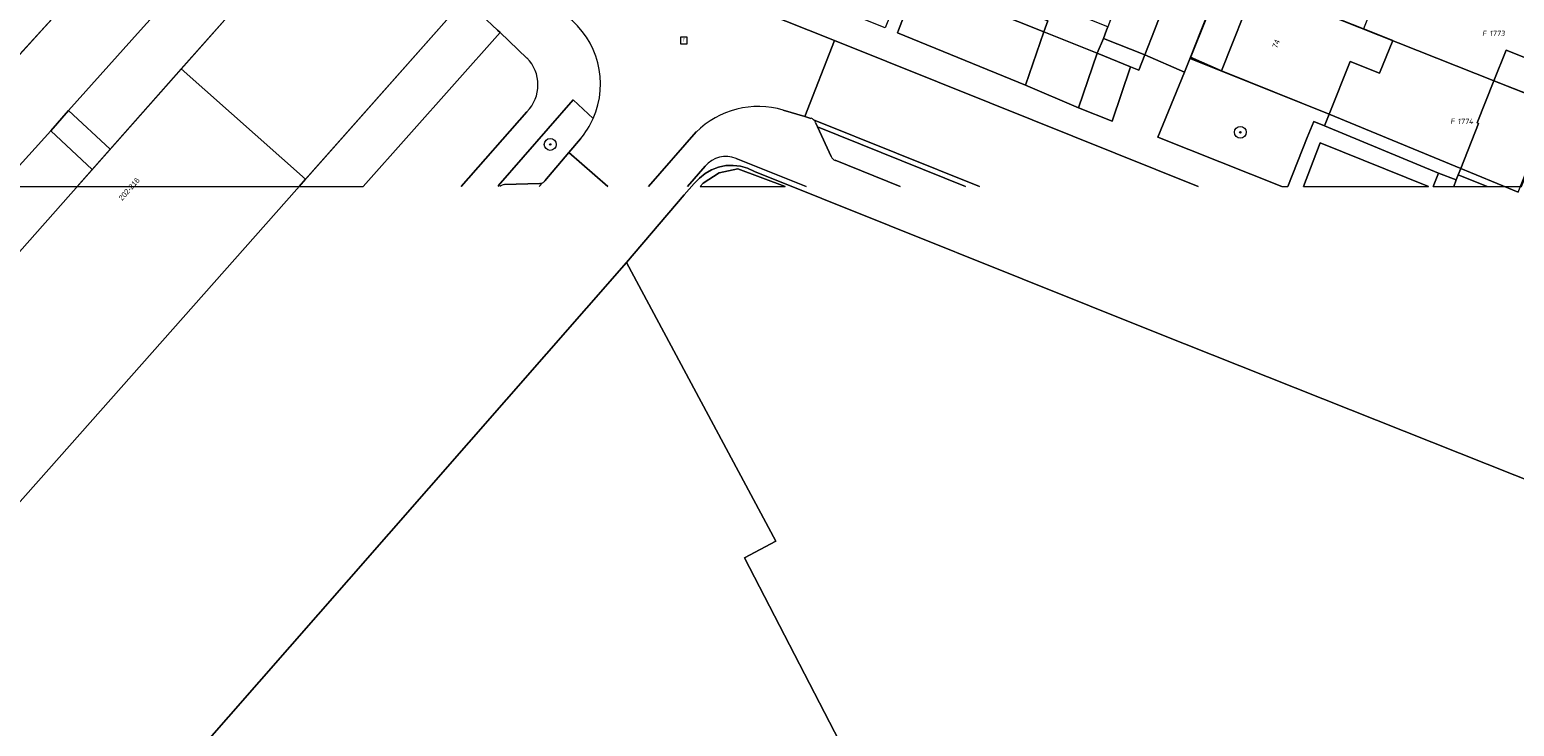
# Model space of a CAD drawing. Header units: metres. Extents: x 207466 to 209466, y 475780 to 477780.
# Tile 65 of 189: x 208311 to 208411, y 476153 to 476200. Entities that reach past the tile are written whole.
import ezdxf
from ezdxf.enums import TextEntityAlignment as Align

# ---------------------------------------------------------------- set-up
doc = ezdxf.new("R2010")
doc.units = ezdxf.units.M
doc.layers.get('0').update_dxf_attribs({"color": 253, "linetype": 'CONTINUOUS'})
for name, color, linetype, lineweight, true_color in [('B-RO-GR-BEPLANTING_CULTUUR_BODEMBEDEKKER-GV', 7, 'CONTINUOUS', 0, 0x6d8a47), ('B-RO-GR-BEPLANTING_CULTUUR_HEESTERS-GV', 7, 'CONTINUOUS', 0, 0x6d8a47), ('B-RO-GR-BOOM-S', 7, 'CONTINUOUS', 0, 0x6d8a47), ('B-RO-OG-BEBOUWING-GV', 7, 'CONTINUOUS', 0, 0xa50000)]:
    doc.layers.add(name, color=color, linetype=linetype, lineweight=lineweight, true_color=true_color)
for name, color, linetype, lineweight in [('B-RO-OG-BEBOUWING-T18', 7, 'CONTINUOUS', 0), ('B-RO-OG-TERREIN_CULTUURSCHEIDING-GV', 253, 'CONTINUOUS', 0), ('B-RO-OG-TERREIN_ERF-GV', 253, 'CONTINUOUS', 0), ('B-RO-OG-TERREIN_ONBEGROEID-GV', 253, 'CONTINUOUS', 0), ('B-RO-RI-GWA_RIOOLPUT-S', 253, 'CONTINUOUS', 0), ('B-RO-VH-ONVERHARD-GV', 253, 'CONTINUOUS', 0), ('B-RO-VH-VERHARDING_BETONSTRAATSTEEN-GV', 253, 'CONTINUOUS', 0), ('B-RO-VH-VERHARDING_TEGEL-GV', 253, 'CONTINUOUS', 0), ('B-WE-KG-GRENS_PERCEEL-GV', 150, 'CONTINUOUS', 18), ('B-WE-KG-GRENS_PERCEEL-S', 150, 'CONTINUOUS', 25)]:
    doc.layers.add(name, color=color, linetype=linetype, lineweight=lineweight)
doc.styles.add('NLCS-ISO', font='NLCS-ISO.ttf')
doc.styles.add('NLCS-ISO-M200-T18', font='NLCS-ISO.ttf', dxfattribs={"height": 1.8})

# ---------------------------------------------------------------- blocks, each defined once
blk = doc.blocks.new('SRI-PUT_INSPECTIEPUT_RIOOLPUT-SO1')
at = {"color": 0, "linetype": 'ByBlock', "lineweight": -2, "flags": 128}
blk.add_lwpolyline([(-1.125, -1.125), (1.125, -1.125), (1.125, 1.125), (-1.125, 1.125), (-1.125, -1.125)], dxfattribs=at)
at = {"color": 0, "linetype": 'ByBlock', "lineweight": -2, "insert": (0, 0.2828), "char_height": 1.5, "attachment_point": 5, "line_spacing_factor": 0.8, "style": 'NLCS-ISO'}
blk.add_mtext('{\\C0;r}', dxfattribs=at)
blk = doc.blocks.new('SGR-BOOM_01-SO1')
at = {"linetype": 'Continuous'}
h = blk.add_hatch(color=0, dxfattribs=at)
edge = h.paths.add_edge_path()
edge.add_arc((0, 0), 0.25, 0, 360)
at = {"color": 0, "linetype": 'ByBlock', "lineweight": -2}
for radius in [2, 0.25]:
    blk.add_circle((0, 0), radius, dxfattribs=at)
blk = doc.blocks.new('SKG-PERCEELNUMMER-SO')
at = {"style": 'NLCS-ISO', "oblique": 10, "flags": 1}
blk.add_attdef('GEMEENTECODE', text='', height=1.8, dxfattribs=at).set_placement((0, 2.55), align=Align.MIDDLE_CENTER)
at = {"style": 'NLCS-ISO', "oblique": 10}
blk.add_attdef('SECTIE', text='', height=1.8, dxfattribs=at).set_placement((-0.5, 0), align=Align.MIDDLE_RIGHT)
blk.add_attdef('PERCEELNUMMER', text='', height=1.8, dxfattribs=at).set_placement((0.5, 0), align=Align.MIDDLE_LEFT)

msp = doc.modelspace()

# ---------------------------------------------------------------- linework, layer by layer
at = {"layer": 'B-RO-GR-BEPLANTING_CULTUUR_BODEMBEDEKKER-GV', "flags": 128}
for points in [[(208383.1, 476199.53), (208385.9, 476198.42), (208386.54, 476200.08), (208389.17, 476206.97), (208386.42, 476208.06), (208385.71, 476206.24), (208383.59, 476200.79), (208383.4, 476200.31), (208383.31, 476200.08), (208383.1, 476199.53)], [(208325.44, 476202.62), (208322.62, 476205.06), (208318.14, 476200.08), (208313.28, 476194.67), (208316.09, 476192.07), (208320.88, 476197.47), (208325.44, 476202.62)], [(208328.83, 476189.55), (208333.15, 476189.55), (208342.4, 476199.92), (208342.23, 476200.08), (208341.12, 476201.13), (208340.02, 476202.17), (208329.27, 476190.04), (208328.83, 476189.55)], [(208308.68, 476189.55), (208313.86, 476189.55), (208314.88, 476190.7), (208312.09, 476193.3), (208308.68, 476189.55)]]:
    msp.add_lwpolyline(points, dxfattribs=at)
at = {"layer": 'B-RO-GR-BEPLANTING_CULTUUR_HEESTERS-GV', "flags": 128}
for points in [[(208395.15, 476189.55), (208395.55, 476189.55), (208396.86, 476192.84), (208397.31, 476193.93), (208398.02, 476193.63), (208398.34, 476194.43), (208391.06, 476197.34), (208388.97, 476198.26), (208388.57, 476197.26), (208386.78, 476192.87), (208395.15, 476189.55)], [(208348.68, 476194.13), (208347.33, 476195.39), (208342.26, 476189.59), (208342.3, 476189.55)], [(208347.04, 476191.84), (208347.82, 476192.76)], [(208345.42, 476189.93), (208347.04, 476191.84)], [(208342.7, 476189.68), (208345.05, 476189.75)]]:
    msp.add_lwpolyline(points, dxfattribs=at)
at = {"layer": 'B-RO-GR-BEPLANTING_CULTUUR_HEESTERS-GV'}
for centre, radius, start, end in [((208343.43, 476196.47), 5.75, 319.8201, 335.9508), ((208342.72, 476189.17), 0.507, 92.0352, 132.6373), ((208345.03, 476190.27), 0.524, 272.4588, 295.3466), ((208345.03, 476190.26), 0.512, 295.8466, 319.3241)]:
    msp.add_arc(centre, radius, start, end, dxfattribs=at)
at = {"layer": 'B-RO-OG-BEBOUWING-GV', "flags": 128}
for points in [[(208340.02, 476202.17), (208339.83, 476202.34), (208331.63, 476209.6), (208326.71, 476204.06), (208325.44, 476202.62), (208320.88, 476197.47), (208329.27, 476190.04), (208340.02, 476202.17)], [(208400.64, 476200.18), (208393.35, 476203.07), (208391.06, 476197.34), (208398.34, 476194.43), (208399.76, 476197.98), (208401.74, 476197.19), (208402.62, 476199.38), (208400.64, 476200.18)], [(208414.35, 476197.12), (208410.28, 476198.75), (208409.45, 476196.68), (208413.53, 476195.07), (208414.35, 476197.12)], [(208313.86, 476189.55), (208328.83, 476189.55), (208329.27, 476190.04), (208320.88, 476197.47), (208316.09, 476192.07), (208314.88, 476190.7), (208313.86, 476189.55)], [(208409, 476189.55), (208411.32, 476189.55), (208412.39, 476192.22), (208413.53, 476195.07), (208409.45, 476196.68), (208408.32, 476193.84), (208408.42, 476193.8), (208407.21, 476190.76), (208407.04, 476190.33), (208409, 476189.55)]]:
    msp.add_lwpolyline(points, dxfattribs=at)
at = {"layer": 'B-RO-OG-TERREIN_CULTUURSCHEIDING-GV', "flags": 128}
for points in [[(208344.2, 476198.21), (208342.4, 476199.92), (208333.15, 476189.55)], [(208339.78, 476189.55), (208344.2, 476194.58)]]:
    msp.add_lwpolyline(points, dxfattribs=at)
at = {"layer": 'B-RO-OG-TERREIN_CULTUURSCHEIDING-GV'}
msp.add_arc((208342.36, 476196.4), 2.59, 315.3952, 44.6678, dxfattribs=at)
at = {"layer": 'B-RO-OG-TERREIN_ERF-GV', "flags": 128}
for points in [[(208402.5, 476225.97), (208404.84, 476231.82), (208407.1, 476237.47), (208409.47, 476243.42), (208407.41, 476244.25), (208389.7, 476200.08), (208388.97, 476198.26), (208391.06, 476197.34), (208393.35, 476203.07), (208395.67, 476208.87), (208397.96, 476214.62), (208400.24, 476220.31), (208402.5, 476225.97)], [(208412.11, 476228.88), (208409.77, 476223.05), (208407.51, 476217.39), (208405.25, 476211.72), (208402.95, 476205.97), (208400.64, 476200.18), (208402.62, 476199.38), (208401.74, 476197.19), (208399.76, 476197.98), (208398.34, 476194.43)], [(208323.98, 476213.81), (208325.12, 476215.06), (208324.62, 476215.12), (208322.3, 476217.25), (208320.45, 476215.17), (208318.45, 476212.93), (208316.46, 476210.69), (208314.46, 476208.45), (208312.46, 476206.21), (208310.47, 476203.97), (208308.47, 476201.73), (208306.48, 476199.49), (208308.91, 476197.26), (208311.48, 476200.08), (208323.98, 476213.81)], [(208398.34, 476194.43), (208407.21, 476190.76), (208408.42, 476193.8), (208408.32, 476193.84), (208409.45, 476196.68), (208410.28, 476198.75), (208414.35, 476197.12)], [(208355.89, 476189.55), (208361.64, 476189.55), (208358.44, 476190.73), (208357.18, 476190.46), (208356.09, 476189.76), (208355.89, 476189.55)]]:
    msp.add_lwpolyline(points, dxfattribs=at)
at = {"layer": 'B-RO-OG-TERREIN_ONBEGROEID-GV', "flags": 128}
for points in [[(208363.04, 476189.55), (208358.32, 476191.44)], [(208356.24, 476190.92), (208355.03, 476189.55)], [(208355.89, 476189.55), (208356.09, 476189.76), (208357.18, 476190.46), (208358.44, 476190.73), (208361.64, 476189.55)]]:
    msp.add_lwpolyline(points, dxfattribs=at)
at = {"layer": 'B-RO-OG-TERREIN_ONBEGROEID-GV'}
msp.add_arc((208357.63, 476189.76), 1.81, 67.5759, 140.1725, dxfattribs=at)
at = {"layer": 'B-RO-VH-ONVERHARD-GV', "flags": 128}
for points in [[(208370.41, 476205.51), (208370.07, 476204.42), (208379.35, 476200.71), (208379.08, 476199.97), (208382.67, 476198.53), (208383.1, 476199.53), (208383.31, 476200.08), (208383.4, 476200.31), (208370.41, 476205.51)], [(208398.34, 476194.43), (208398.02, 476193.63), (208405.71, 476190.45), (208406.9, 476189.99), (208407.04, 476190.33), (208407.21, 476190.76), (208398.34, 476194.43)]]:
    msp.add_lwpolyline(points, dxfattribs=at)
at = {"layer": 'B-RO-VH-VERHARDING_BETONSTRAATSTEEN-GV', "flags": 128}
for points in [[(208308.68, 476189.55), (208312.09, 476193.3), (208313.28, 476194.67), (208318.14, 476200.08), (208322.62, 476205.06), (208323.98, 476206.52), (208327.4, 476210.72), (208323.98, 476213.81), (208311.48, 476200.08), (208308.91, 476197.26)], [(208364.96, 476199.38), (208363.21, 476200.08), (208354.13, 476203.71), (208352.72, 476204.37), (208351.13, 476205.45)], [(208379.08, 476199.97), (208370.53, 476203.4), (208369.27, 476200.08), (208369.21, 476199.91), (208377.85, 476196.37), (208379.08, 476199.97)], [(208361.5, 476194.7), (208362.95, 476194.27), (208364.96, 476199.38)], [(208364.96, 476199.38), (208362.95, 476194.27), (208363.37, 476194.14)], [(208389.49, 476189.55), (208375.43, 476195.18), (208364.96, 476199.38)], [(208382.67, 476198.53), (208379.08, 476199.97), (208377.85, 476196.37), (208381.41, 476194.85), (208382.67, 476198.53)], [(208384.92, 476197.62), (208382.67, 476198.53), (208381.41, 476194.85), (208383.7, 476193.95), (208384.92, 476197.62)], [(208363.55, 476194.04), (208374.74, 476189.55)], [(208374.74, 476189.55), (208363.55, 476194.04)], [(208363.68, 476193.87), (208363.82, 476193.56), (208373.8, 476189.55)], [(208363.82, 476193.56), (208364.73, 476191.56)], [(208373.8, 476189.55), (208363.82, 476193.56)], [(208347.82, 476192.76), (208347.04, 476191.84), (208349.66, 476189.55)], [(208352.4, 476189.55), (208355.62, 476193.22)], [(208396.6, 476189.55), (208405.03, 476189.55), (208397.73, 476192.49), (208396.6, 476189.55)], [(208349.66, 476189.55), (208347.04, 476191.84), (208345.42, 476189.93)], [(208365, 476191.31), (208369.38, 476189.55)], [(208406.74, 476189.55), (208406.9, 476189.99), (208405.71, 476190.45), (208405.36, 476189.55), (208405.36, 476189.55), (208406.74, 476189.55)], [(208345.05, 476189.75), (208342.7, 476189.68)], [(208345.03, 476189.55), (208345.26, 476189.8)], [(208345.26, 476189.8), (208345.03, 476189.55)], [(208406.74, 476189.55), (208409, 476189.55), (208407.04, 476190.33), (208406.9, 476189.99), (208406.74, 476189.55)]]:
    msp.add_lwpolyline(points, dxfattribs=at)
at = {"layer": 'B-RO-VH-VERHARDING_BETONSTRAATSTEEN-GV'}
for centre, radius, start, end in [((208343.44, 476196.46), 5.73, 335.9817, 52.9172), ((208359.82, 476188.97), 5.97, 73.6488, 134.6848), ((208343.43, 476196.47), 5.75, 319.8201, 335.9508), ((208363.22, 476193.65), 0.516, 49.052, 72.7337), ((208363.23, 476193.67), 0.497, 24.2508, 48.8391), ((208365.19, 476191.77), 0.504, 204.4919, 247.8996), ((208342.72, 476189.17), 0.507, 92.0352, 132.6373), ((208345.03, 476190.27), 0.524, 272.4588, 295.3466), ((208345.03, 476190.26), 0.512, 295.8466, 319.3241)]:
    msp.add_arc(centre, radius, start, end, dxfattribs=at)
at = {"layer": 'B-RO-VH-VERHARDING_TEGEL-GV', "flags": 128}
for points in [[(208385.9, 476198.42), (208388.57, 476197.26), (208388.97, 476198.26), (208389.7, 476200.08), (208407.41, 476244.25)], [(208395.15, 476189.55), (208386.78, 476192.87), (208388.57, 476197.26), (208385.9, 476198.42), (208385.49, 476197.4), (208384.92, 476197.62), (208383.7, 476193.95), (208381.41, 476194.85), (208377.85, 476196.37), (208369.21, 476199.91), (208369.27, 476200.08), (208370.53, 476203.4), (208379.08, 476199.97), (208379.35, 476200.71), (208370.07, 476204.42), (208369.77, 476203.71), (208368.38, 476200.25), (208358.23, 476204.3), (208360.67, 476208.72), (208361.38, 476210.04), (208356.12, 476211.59), (208352.3, 476213.73)], [(208389.17, 476206.97), (208386.54, 476200.08), (208385.9, 476198.42)], [(208351.13, 476205.45), (208352.72, 476204.37), (208354.13, 476203.71), (208363.21, 476200.08), (208364.96, 476199.38), (208375.43, 476195.18), (208389.49, 476189.55)], [(208346.9, 476201.03), (208346.25, 476201.62), (208342.32, 476205.16), (208339.83, 476202.34), (208340.02, 476202.17), (208341.12, 476201.13), (208342.23, 476200.08), (208342.4, 476199.92), (208344.2, 476198.21)], [(208385.9, 476198.42), (208383.1, 476199.53), (208382.67, 476198.53), (208384.92, 476197.62), (208385.49, 476197.4), (208385.9, 476198.42)], [(208342.3, 476189.55), (208342.26, 476189.59), (208347.33, 476195.39), (208348.68, 476194.13)], [(208313.28, 476194.67), (208312.09, 476193.3), (208314.88, 476190.7), (208316.09, 476192.07), (208313.28, 476194.67)], [(208344.2, 476194.58), (208339.78, 476189.55)], [(208363.37, 476194.14), (208362.95, 476194.27), (208361.5, 476194.7)], [(208364.73, 476191.56), (208363.82, 476193.56), (208363.68, 476193.87)], [(208405.36, 476189.55), (208405.71, 476190.45), (208398.02, 476193.63), (208397.31, 476193.93), (208396.86, 476192.84), (208395.55, 476189.55)], [(208355.62, 476193.22), (208352.4, 476189.55)], [(208396.6, 476189.55), (208397.73, 476192.49), (208405.03, 476189.55)], [(208358.32, 476191.44), (208363.04, 476189.55)], [(208355.03, 476189.55), (208356.24, 476190.92)], [(208369.38, 476189.55), (208365, 476191.31)]]:
    msp.add_lwpolyline(points, dxfattribs=at)
at = {"layer": 'B-RO-VH-VERHARDING_TEGEL-GV'}
for centre, radius, start, end in [((208343.44, 476196.46), 5.73, 335.9817, 52.9172), ((208342.36, 476196.4), 2.59, 315.3952, 44.6678), ((208359.82, 476188.97), 5.97, 73.6488, 134.6848), ((208363.22, 476193.65), 0.516, 49.052, 72.7337), ((208363.23, 476193.67), 0.497, 24.2508, 48.8391), ((208357.63, 476189.76), 1.81, 67.5759, 140.1725), ((208365.19, 476191.77), 0.504, 204.4919, 247.8996)]:
    msp.add_arc(centre, radius, start, end, dxfattribs=at)
at = {"layer": 'B-WE-KG-GRENS_PERCEEL-GV'}
for points in [[(208274.17, 476245.4), (208281.56, 476253.78), (208325.26, 476215.21), (208309.05, 476197.44), (208301.76, 476203.34), (208310.6, 476213.24)], [(208310.6, 476213.24), (208301.76, 476203.34), (208309.05, 476197.44), (208325.26, 476215.21), (208281.56, 476253.78), (208274.17, 476245.4)], [(208283.04, 476174.61), (208289.71, 476181.95), (208299.38, 476173.21), (208331.63, 476209.61), (208340.02, 476202.17), (208301.3, 476158.47)], [(208340.02, 476202.17), (208331.63, 476209.61), (208299.38, 476173.21), (208289.71, 476181.95), (208283.04, 476174.61), (208301.3, 476158.47)], [(208413.43, 476195.1), (208415.74, 476200.86), (208393.56, 476209.72), (208391.24, 476203.9)], [(208413.43, 476195.1), (208391.24, 476203.9), (208388.96, 476198.18), (208398.34, 476194.43), (208411.08, 476189.16)]]:
    msp.add_lwpolyline(points, close=True, dxfattribs=at)
for points in [[(208411.08, 476189.16), (208398.34, 476194.43), (208388.96, 476198.18), (208391.24, 476203.9), (208393.56, 476209.72), (208395.84, 476215.46), (208396.95, 476218.12), (208398.14, 476221.15), (208400.39, 476226.82), (208402.77, 476232.65), (208405.02, 476238.3), (208407.4, 476244.26), (208407.56, 476244.62), (208407.71, 476245.04), (208407.93, 476245.43), (208408.21, 476245.77), (208408.55, 476246.05), (208408.94, 476246.28), (208409.36, 476246.43), (208409.79, 476246.51), (208410.24, 476246.5), (208410.67, 476246.42), (208430.82, 476238.21)], [(208318.02, 476146.87), (208332.19, 476163.04), (208350.92, 476184.43), (208354.82, 476188.98), (208355.5, 476189.74), (208355.84, 476190.11), (208356.23, 476190.43), (208356.66, 476190.67), (208357.13, 476190.85), (208357.62, 476190.95), (208358.12, 476190.97), (208358.61, 476190.91), (208359.09, 476190.77), (208359.55, 476190.56), (208386.71, 476179.67), (208414.6, 476168.6)], [(208419.13, 476150.85), (208429.57, 476156.44), (208430.95, 476159.99), (208431.72, 476161.83), (208428.86, 476162.93), (208414.6, 476168.6), (208386.71, 476179.67), (208359.55, 476190.56), (208359.09, 476190.77), (208358.61, 476190.91), (208358.12, 476190.97), (208357.62, 476190.95), (208357.13, 476190.85), (208356.66, 476190.67), (208356.23, 476190.43), (208355.84, 476190.11), (208355.5, 476189.74), (208354.82, 476188.98), (208350.92, 476184.43), (208361, 476165.63), (208358.88, 476164.51), (208365.97, 476150.82)], [(208365.97, 476150.82), (208358.88, 476164.51), (208361, 476165.63), (208350.92, 476184.43), (208332.19, 476163.04), (208318.02, 476146.87)]]:
    msp.add_lwpolyline(points, dxfattribs=at)

# ---------------------------------------------------------------- block references
at = {"layer": 'B-RO-GR-BOOM-S', "xscale": 0.2, "yscale": 0.2, "zscale": 0.2}
for p in [(208392.34, 476193.2), (208345.78, 476192.38)]:
    msp.add_blockref('SGR-BOOM_01-SO1', p, dxfattribs=at)
at = {"layer": 'B-RO-RI-GWA_RIOOLPUT-S', "xscale": 0.2, "yscale": 0.2, "zscale": 0.2}
msp.add_blockref('SRI-PUT_INSPECTIEPUT_RIOOLPUT-SO1', (208354.8, 476199.4), dxfattribs=at)
at = {"layer": 'B-WE-KG-GRENS_PERCEEL-S', "xscale": 0.2, "yscale": 0.2, "zscale": 0.2}
for p, values in [((208409.04, 476199.87), {'PERCEELNUMMER': '1773', 'SECTIE': 'F'}), ((208406.89, 476193.94), {'PERCEELNUMMER': '1774', 'SECTIE': 'F'})]:
    msp.add_blockref('SKG-PERCEELNUMMER-SO', p, dxfattribs=at).add_auto_attribs(values)

# ---------------------------------------------------------------- texts
at = {"layer": 'B-RO-OG-BEBOUWING-T18', "char_height": 0.36, "attachment_point": 5, "line_spacing_factor": 0.8, "style": 'NLCS-ISO-M200-T18'}
for s, insert, rotation in [('{\\fArial|b0|i0|c0|p34;\\C256;74}', (208394.75, 476199.17), 68.2), ('{\\fArial|b0|i0|c0|p34;\\C256;202-216}', (208317.37, 476189.37), 48.5)]:
    msp.add_mtext(s, dxfattribs=dict(at, insert=insert, rotation=rotation))

doc.saveas('drawing.dxf')
